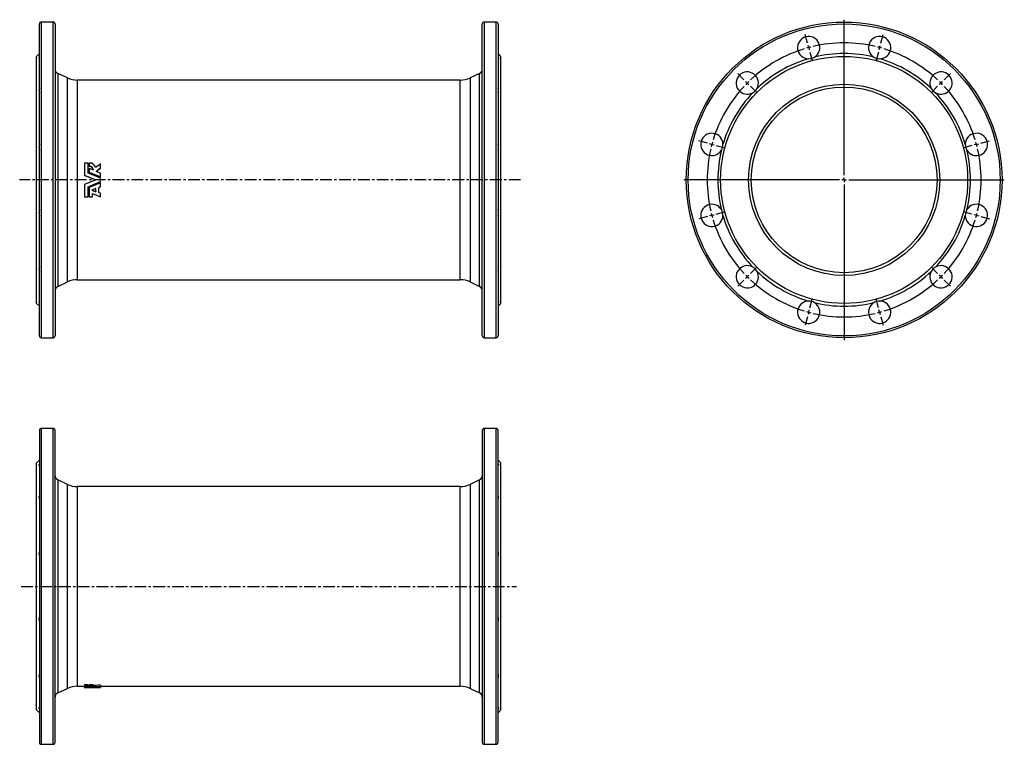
# Model space of a CAD drawing. Extents: x 65 to 1125, y 33 to 813.
import ezdxf

# ---------------------------------------------------------------- set-up
doc = ezdxf.new("R2010")
doc.units = 0
doc.linetypes.add('CENTERX2', pattern=[20.32, 12.7, -2.54, 2.54, -2.54])
doc.layers.get('0').update_dxf_attribs({"linetype": 'CONTINUOUS'})
doc.layers.add('FORMAT', color=7, linetype='CONTINUOUS')

# ---------------------------------------------------------------- blocks, each defined once
blk = doc.blocks.new('SW_CENTERMARKSYMBOL_0')
at = {"layer": 'FORMAT', "color": 0}
for p, q in [((0, 5), (0, 172.5)), ((-5, 0), (-172.5, 0)), ((0, 0), (-2.5, 0)), ((0, 0), (0, 2.5)), ((0, 0), (0, -2.5)), ((0, 0), (2.5, 0)), ((5, 0), (172.5, 0)), ((0, -5), (0, -172.5))]:
    blk.add_line(p, q, dxfattribs=at)
blk = doc.blocks.new('SW_CENTERMARKSYMBOL_1')
at = {"layer": 'FORMAT', "color": 0}
for p, q in [((0, 5), (0, 138.5)), ((-5, 0), (-138.5, 0)), ((0, 0), (-2.5, 0)), ((0, 0), (0, 2.5)), ((0, 0), (0, -2.5)), ((0, 0), (2.5, 0)), ((5, 0), (138.5, 0)), ((0, -5), (0, -138.5))]:
    blk.add_line(p, q, dxfattribs=at)
blk = doc.blocks.new('SW_CENTERMARKSYMBOL_2')
at = {"layer": 'FORMAT', "color": 0}
for p, q in [((-1.3, 4.8), (-3.8, 14)), ((77.6, 4.8), (80.1, 14)), ((0, 0), (-0.6, 2.4)), ((0, 0), (0.6, -2.4)), ((76.4, 0), (75.7, -2.4)), ((76.4, 0), (77, 2.4)), ((1.3, -4.8), (3.8, -14)), ((75.1, -4.8), (72.6, -14)), ((38.2, -137.5), (38.2, -12.2)), ((-69.7, -34.6), (-76.4, -27.9)), ((146, -34.6), (152.7, -27.9)), ((-66.1, -38.2), (-67.9, -36.4)), ((-66.1, -38.2), (-64.4, -39.9)), ((-62.6, -41.7), (-55.9, -48.4)), ((138.9, -41.7), (132.2, -48.4)), ((142.5, -38.2), (140.7, -39.9)), ((142.5, -38.2), (144.2, -36.4)), ((-109.1, -103), (-118.3, -100.5)), ((-104.3, -104.3), (-106.7, -103.7)), ((-104.3, -104.3), (-101.9, -104.9)), ((-99.5, -105.6), (-90.3, -108.1)), ((175.8, -105.6), (166.6, -108.1)), ((180.6, -104.3), (178.2, -104.9)), ((180.6, -104.3), (183.1, -103.7)), ((185.5, -103), (194.7, -100.5)), ((33.2, -142.5), (-92.1, -142.5)), ((38.2, -142.5), (35.7, -142.5)), ((38.2, -142.5), (38.2, -140)), ((38.2, -142.5), (38.2, -145)), ((38.2, -142.5), (40.7, -142.5)), ((38.2, -147.5), (38.2, -272.7)), ((43.2, -142.5), (168.4, -142.5)), ((-104.3, -180.6), (-101.9, -180)), ((-99.5, -179.4), (-90.3, -176.9)), ((175.8, -179.4), (166.6, -176.9)), ((180.6, -180.6), (178.2, -180)), ((-109.1, -181.9), (-118.3, -184.4)), ((-104.3, -180.6), (-106.7, -181.3)), ((180.6, -180.6), (183.1, -181.3)), ((185.5, -181.9), (194.7, -184.4)), ((-62.6, -243.2), (-55.9, -236.5)), ((138.9, -243.2), (132.2, -236.5)), ((-69.7, -250.3), (-76.4, -257)), ((-66.1, -246.8), (-67.9, -248.5)), ((-66.1, -246.8), (-64.4, -245)), ((142.5, -246.8), (140.7, -245)), ((142.5, -246.8), (144.2, -248.5)), ((146, -250.3), (152.7, -257)), ((1.3, -280.1), (3.8, -270.9)), ((75.1, -280.1), (72.6, -270.9)), ((0, -284.9), (-0.6, -287.4)), ((0, -284.9), (0.6, -282.5)), ((76.4, -284.9), (75.7, -282.5)), ((76.4, -284.9), (77, -287.4)), ((-1.3, -289.8), (-3.8, -299)), ((77.6, -289.8), (80.1, -299))]:
    blk.add_line(p, q, dxfattribs=at)
for start, end in [(105, 105.9711), (104.0289, 105), (76.9422, 103.0578), (75, 75.9711), (74.0289, 75), (106.9422, 133.0578), (46.9422, 73.0578), (136.9422, 163.0578), (135, 135.9711), (134.0289, 135), (45, 45.9711), (44.0289, 45), (16.9422, 43.0578), (165, 165.9711), (164.0289, 165), (15, 15.9711), (14.0289, 15), (166.9422, 193.0578), (346.9422, 13.0578), (194.0289, 195), (345, 345.9711), (195, 195.9711), (196.9422, 223.0578), (316.9422, 343.0578), (344.0289, 345), (224.0289, 225), (225, 225.9711), (226.9422, 253.0578), (286.9422, 313.0578), (314.0289, 315), (315, 315.9711), (254.0289, 255), (255, 255.9711), (256.9422, 283.0578), (284.0289, 285), (285, 285.9711)]:
    blk.add_arc((38.2, -142.5), 147.5, start, end, dxfattribs=at)

msp = doc.modelspace()

# ---------------------------------------------------------------- linework, layer by layer
at = {"color": 7, "linetype": 'CONTINUOUS'}
for p, q in [((86.2, 472.9), (86.2, 808.9)), ((101.2, 810.9), (88.2, 810.9)), ((103.2, 808.9), (103.2, 640.9)), ((563.2, 472.9), (563.2, 808.9)), ((578.2, 810.9), (565.2, 810.9)), ((580.2, 808.9), (580.2, 640.9)), ((86.2, 776.9), (83.2, 773.9)), ((583.2, 773.9), (580.2, 776.9)), ((83.2, 640.9), (83.2, 773.9)), ((583.2, 640.9), (583.2, 773.9)), ((116.4, 750.8), (106.1, 755.6)), ((560.3, 755.6), (550, 750.8)), ((539.5, 748.4), (127, 748.4)), ((138.6, 659.1), (135, 659.1)), ((138.6, 658.8), (138.6, 659.1)), ((143.4, 659.1), (139.9, 659.1)), ((139.9, 659.1), (139.9, 655.7)), ((143.4, 658.1), (143.4, 659.1)), ((143.4, 658.8), (143.4, 659.1)), ((143.4, 658.1), (143.4, 658.8)), ((144.4, 651.3), (139.9, 653.2)), ((139.9, 649.2), (139.9, 649.3)), ((147.3, 650.1), (152.1, 653.8)), ((152.1, 648.1), (147.3, 650.1)), ((147.4, 650.1), (152.1, 653.6)), ((152.1, 653.6), (152.1, 653.8)), ((152.1, 648), (152.1, 648.1)), ((83.2, 507.9), (83.2, 640.9)), ((103.2, 640.9), (103.2, 472.9)), ((135, 645.8), (135, 645.9)), ((152.1, 644.2), (152.1, 644.2)), ((152.1, 639.1), (152.1, 642.7)), ((580.2, 640.9), (580.2, 472.9)), ((583.2, 507.9), (583.2, 640.9)), ((135, 636), (135, 636)), ((139.9, 632.7), (139.9, 632.6)), ((147, 631.6), (142.7, 629.8)), ((142.7, 629.8), (147, 628.2)), ((142.9, 629.9), (147, 628.4)), ((143.4, 622.8), (143.4, 626.1)), ((143.4, 626.1), (152.1, 622.8)), ((147, 628.4), (147, 628.2)), ((150.3, 632.9), (152.1, 633.7)), ((152.1, 626.8), (150.3, 627.5)), ((152.1, 626.6), (150.3, 627.3)), ((152.1, 626.8), (152.1, 626.6)), ((135, 623), (135, 622.8)), ((135, 622.8), (138.6, 622.8)), ((139.9, 623), (139.9, 622.8)), ((139.9, 622.8), (143.4, 622.8)), ((106.1, 526.3), (116.4, 531.1)), ((127, 533.4), (539.5, 533.4)), ((550, 531.1), (560.3, 526.3)), ((83.2, 507.9), (86.2, 504.9)), ((580.2, 504.9), (583.2, 507.9)), ((88.2, 470.9), (101.2, 470.9)), ((565.2, 470.9), (578.2, 470.9)), ((86.2, 371.2), (86.2, 35.2)), ((101.2, 373.2), (88.2, 373.2)), ((103.2, 35.2), (103.2, 371.2)), ((563.2, 371.2), (563.2, 35.2)), ((578.2, 373.2), (565.2, 373.2)), ((580.2, 35.2), (580.2, 371.2)), ((86.2, 339.2), (83.2, 336.2)), ((83.2, 70.2), (83.2, 336.2)), ((583.2, 336.2), (580.2, 339.2)), ((583.2, 70.2), (583.2, 336.2)), ((116.4, 313), (106.1, 317.8)), ((539.5, 310.7), (127, 310.7)), ((560.3, 317.8), (550, 313)), ((127, 95.7), (135, 95.7)), ((138.6, 97.2), (135, 97.2)), ((135, 97.2), (135, 95.7)), ((135, 95.8), (135, 94.3)), ((138.6, 95.7), (135, 95.7)), ((135, 95.7), (135, 94.3)), ((138.6, 97.2), (138.6, 95.7)), ((139.9, 95.9), (138.6, 95.9)), ((143.4, 97.2), (139.9, 97.2)), ((139.9, 97.2), (139.9, 95.7)), ((139.9, 96.3), (139.9, 94.9)), ((139.9, 96), (139.9, 94.5)), ((143.4, 95.7), (139.9, 95.7)), ((139.9, 95.7), (139.9, 95.2)), ((143.4, 97.2), (143.4, 95.7)), ((143.4, 95.5), (143.4, 95.7)), ((146.7, 96.5), (146.7, 95)), ((152.1, 95.7), (539.5, 95.7)), ((106.1, 88.5), (116.4, 93.3)), ((144.4, 94.7), (139.9, 94.9)), ((147, 94.2), (152.1, 94.2)), ((147.3, 94.6), (152.1, 94.9)), ((152.1, 94.4), (147.3, 94.6)), ((152.1, 94.9), (152.1, 94.4)), ((152.1, 94.2), (152.1, 94.2)), ((152.1, 94.2), (152.1, 94.2)), ((550, 93.3), (560.3, 88.5)), ((83.2, 70.2), (86.2, 67.2)), ((580.2, 67.2), (583.2, 70.2)), ((88.2, 33.2), (101.2, 33.2)), ((565.2, 33.2), (578.2, 33.2))]:
    msp.add_line(p, q, dxfattribs=at)
at = {"color": 8, "linetype": 'CONTINUOUS'}
for p, q in [((88.2, 810.9), (88.2, 470.9)), ((101.2, 640.9), (101.2, 810.9)), ((565.2, 810.9), (565.2, 470.9)), ((578.2, 640.9), (578.2, 810.9)), ((106.1, 755.6), (106.1, 640.9)), ((560.3, 526.3), (560.3, 755.6)), ((116.4, 640.9), (116.4, 750.8)), ((127, 748.4), (127, 640.9)), ((539.5, 640.9), (539.5, 748.4)), ((550, 750.8), (550, 531.1)), ((101.2, 470.9), (101.2, 640.9)), ((106.1, 640.9), (106.1, 526.3)), ((116.4, 531.1), (116.4, 640.9)), ((127, 640.9), (127, 533.4)), ((539.5, 533.4), (539.5, 640.9)), ((578.2, 470.9), (578.2, 640.9)), ((88.2, 373.2), (88.2, 33.2)), ((101.2, 33.2), (101.2, 373.2)), ((565.2, 373.2), (565.2, 33.2)), ((578.2, 33.2), (578.2, 373.2)), ((106.1, 317.8), (106.1, 88.5)), ((116.4, 93.3), (116.4, 313)), ((127, 310.7), (127, 95.7)), ((539.5, 95.7), (539.5, 310.7)), ((550, 313), (550, 93.3)), ((560.3, 88.5), (560.3, 317.8))]:
    msp.add_line(p, q, dxfattribs=at)
at = {"color": 7, "linetype": 'CONTINUOUS', "flags": 128}
for points in [[(86.2, 773.1), (86.1, 772.8), (85.9, 772.5), (85.8, 772.2), (85.7, 771.9), (85.7, 771.8), (85.8, 771.6), (85.9, 771.5), (86, 771.4), (86.2, 771.4)], [(580.2, 773.1), (580.4, 772.8), (580.6, 772.5), (580.7, 772.2), (580.7, 771.9), (580.7, 771.8), (580.7, 771.6), (580.6, 771.5), (580.5, 771.4), (580.2, 771.4)], [(135, 659.1), (135, 655.8), (135, 652.5), (135, 649.2), (135, 645.9)], [(138.6, 648.3), (138.6, 651.9), (138.6, 655.5), (138.6, 659.1)], [(138.6, 648.3), (138.6, 651.8), (138.6, 655.3), (138.6, 658.8)], [(152.1, 658.2), (149.4, 656.2), (146.7, 654.1)], [(152.1, 653.8), (152.1, 656), (152.1, 658.2)], [(152.1, 658), (152.1, 658), (152.1, 658.1), (152.1, 658.2)], [(152.1, 653.6), (152.1, 655.8), (152.1, 658)], [(152.1, 642.7), (145.3, 645.5), (138.6, 648.3)], [(139.9, 655.4), (139.9, 655.5), (139.9, 655.5), (139.9, 655.7)], [(139.9, 653.2), (139.9, 651.2), (139.9, 649.3)], [(139.9, 649.3), (146, 646.8), (152.1, 644.2)], [(139.9, 649.2), (146, 646.7), (152.1, 644.2)], [(152.1, 644.2), (152.1, 646.2), (152.1, 648.1)], [(152.1, 644.2), (152.1, 646.1), (152.1, 648)], [(135, 645.9), (141, 643.4), (147, 640.9)], [(135, 645.8), (141, 643.4), (147, 640.9)], [(147, 640.9), (141, 638.4), (135, 636)], [(146.8, 640.8), (141, 638.5), (135, 636)], [(138.6, 633.5), (145.3, 636.3), (152.1, 639.1)], [(152.1, 637.6), (146, 635.1), (139.9, 632.6)], [(152.1, 637.6), (146, 635.2), (139.9, 632.7)], [(152.1, 633.7), (152.1, 635.7), (152.1, 637.6)], [(135, 636), (135, 632.7), (135, 629.3), (135, 626), (135, 622.8)], [(135, 636), (135, 632.8), (135, 629.5), (135, 626.2), (135, 623)], [(138.6, 622.8), (138.6, 626.3), (138.6, 629.9), (138.6, 633.5)], [(139.9, 632.7), (139.9, 629.4), (139.9, 626.2), (139.9, 623)], [(139.9, 632.6), (139.9, 629.3), (139.9, 626), (139.9, 622.8)], [(147, 628.2), (147, 629.9), (147, 631.6)], [(147, 628.4), (147, 630), (147, 631.6)], [(150.3, 627.3), (150.3, 630.1), (150.3, 632.9)], [(152.1, 622.8), (152.1, 624.7), (152.1, 626.6)], [(86.2, 510.4), (86.1, 510.4), (85.9, 510.4), (85.8, 510.3), (85.7, 510.2), (85.7, 510), (85.8, 509.8), (85.9, 509.5), (86, 509.2), (86.2, 508.7)], [(580.2, 510.4), (580.4, 510.4), (580.6, 510.4), (580.7, 510.3), (580.7, 510.2), (580.7, 510), (580.7, 509.8), (580.6, 509.5), (580.5, 509.2), (580.2, 508.7)], [(86.2, 335.3), (86.1, 335), (85.9, 334.7), (85.8, 334.4), (85.7, 334.2), (85.7, 334), (85.8, 333.8), (85.9, 333.7), (86, 333.7), (86.2, 333.6)], [(580.2, 335.3), (580.4, 335), (580.6, 334.7), (580.7, 334.4), (580.7, 334.2), (580.7, 334), (580.7, 333.8), (580.6, 333.7), (580.5, 333.7), (580.2, 333.6)], [(135, 97.2), (135, 96.7), (135, 96.3), (135, 96), (135, 95.8)], [(135, 95.7), (135, 95.2), (135, 94.8), (135, 94.5), (135, 94.3)], [(135, 94.3), (135, 94.5), (135, 94.8), (135, 95.2), (135, 95.7)], [(138.6, 94.4), (138.6, 94.7), (138.6, 95.1), (138.6, 95.7)], [(139.9, 97.2), (139.9, 96.9), (139.9, 96.6)], [(139.9, 96.6), (139.9, 96.3), (139.9, 95.9), (139.9, 95.2)], [(139.9, 96.3), (139.9, 96.1), (139.9, 96)], [(152.1, 97), (149.4, 96.7), (146.7, 96.5)], [(152.1, 95.5), (149.4, 95.2), (146.7, 95)], [(152.1, 97), (152.1, 96.7), (152.1, 96.3), (152.1, 95.5)], [(152.1, 94.9), (152.1, 95.2), (152.1, 95.5)], [(147, 94.2), (141, 94.2), (135, 94.3)], [(135, 94.3), (141, 94.2), (147, 94.2)], [(152.1, 94.2), (145.3, 94.3), (138.6, 94.4)], [(139.9, 94.9), (139.9, 94.7), (139.9, 94.5)], [(139.9, 94.5), (146, 94.3), (152.1, 94.2)], [(152.1, 94.2), (152.1, 94.3), (152.1, 94.4)], [(86.2, 72.7), (86.1, 72.7), (85.9, 72.6), (85.8, 72.5), (85.7, 72.4), (85.7, 72.2), (85.8, 72), (85.9, 71.8), (86, 71.5), (86.2, 71)], [(580.2, 72.7), (580.4, 72.7), (580.6, 72.6), (580.7, 72.5), (580.7, 72.4), (580.7, 72.2), (580.7, 72), (580.6, 71.8), (580.5, 71.5), (580.2, 71)]]:
    msp.add_lwpolyline(points, dxfattribs=at)
at = {"color": 7, "linetype": 'CONTINUOUS'}
for radius in [170, 133, 103, 100]:
    msp.add_circle((952.9, 640.9), radius, dxfattribs=at)
at = {"color": 8, "linetype": 'CONTINUOUS'}
msp.add_circle((952.9, 640.9), 168, dxfattribs=at)
at = {"color": 7, "linetype": 'CONTINUOUS'}
for centre, radius, start, end in [((88.2, 808.9), 2, 90, 180), ((101.2, 808.9), 2, 0, 90), ((565.2, 808.9), 2, 90, 180), ((578.2, 808.9), 2, 0, 90), ((914.7, 783.4), 12, 300.9186, 269.0814), ((991.1, 783.4), 12, 270.9186, 239.0814), ((952.9, 640.9), 136, 76.3867, 103.6133), ((952.9, 640.9), 136, 106.3867, 133.6133), ((914.7, 783.4), 12, 269.0832, 300.9168), ((991.1, 783.4), 12, 239.0831, 270.9169), ((952.9, 640.9), 136, 46.3867, 73.6133), ((108.2, 760.1), 5, 180, 245), ((558.2, 760.1), 5, 295, 0), ((848.6, 745.2), 12, 330.9186, 299.0814), ((1057.2, 745.2), 12, 240.9186, 209.0814), ((127, 773.4), 25, 245, 270), ((539.5, 773.4), 25, 270, 295), ((91.4, 737.1), 5.64, 155.6279, 204.3721), ((575.1, 737.1), 5.64, 335.6279, 24.3721), ((952.9, 640.9), 136, 136.3867, 163.6133), ((848.6, 745.2), 12, 299.0829, 330.9171), ((1057.2, 745.2), 12, 209.0829, 240.9171), ((952.9, 640.9), 136, 16.3867, 43.6133), ((810.4, 679.1), 12, 0.9186, 329.0814), ((1095.3, 679.1), 12, 210.9186, 179.0814), ((96.1, 676.1), 10.4, 162.1511, 197.8489), ((570.4, 676.1), 10.4, 342.1511, 17.8489), ((810.4, 679.1), 12, 329.0831, 0.9169), ((1095.4, 679.1), 12, 179.0832, 210.9168), ((952.9, 640.9), 136, 166.3867, 193.6133), ((952.9, 640.9), 136, 346.3867, 13.6133), ((141.4, 653), 5.4, 11.7857, 69.0461), ((139.9, 651.2), 4.46, 1.7183, 89.9207), ((140, 651), 4.41, 3.816, 90.4604), ((125.9, 637.6), 26.3, 359.9689, 0.0685), ((96.1, 605.7), 10.3, 162.1077, 197.8923), ((570.4, 605.7), 10.3, 342.1077, 17.8923), ((810.4, 602.7), 12, 30.9186, 359.0814), ((810.4, 602.7), 12, 359.0832, 30.9168), ((1095.4, 602.7), 12, 149.0831, 180.9169), ((1095.3, 602.7), 12, 180.9186, 149.0814), ((952.9, 640.9), 136, 196.3867, 223.6133), ((952.9, 640.9), 136, 316.3867, 343.6133), ((91.3, 544.8), 5.59, 155.4116, 204.5884), ((575.1, 544.8), 5.59, 335.4116, 24.5884), ((848.6, 536.6), 12, 60.9186, 29.0814), ((848.6, 536.6), 12, 29.0829, 60.9171), ((952.9, 640.9), 136, 226.3867, 253.6133), ((952.9, 640.9), 136, 286.3867, 313.6133), ((1057.2, 536.6), 12, 150.9186, 119.0814), ((1057.2, 536.6), 12, 119.0829, 150.9171), ((127, 508.4), 25, 90, 115), ((539.5, 508.4), 25, 65, 90), ((108.2, 521.7), 5, 115, 180), ((558.2, 521.7), 5, 0, 65), ((914.7, 498.4), 12, 90.9186, 59.0814), ((914.7, 498.4), 12, 59.0831, 90.9169), ((991.1, 498.4), 12, 120.9186, 89.0814), ((991.1, 498.4), 12, 89.0832, 120.9168), ((952.9, 640.9), 136, 256.3867, 283.6133), ((88.2, 472.9), 2, 180, 270), ((101.2, 472.9), 2, 270, 0), ((565.2, 472.9), 2, 180, 270), ((578.2, 472.9), 2, 270, 0), ((88.2, 371.2), 2, 90, 180), ((101.2, 371.2), 2, 0, 90), ((565.2, 371.2), 2, 90, 180), ((578.2, 371.2), 2, 0, 90), ((108.2, 322.3), 5, 180, 245), ((558.2, 322.3), 5, 295, 0), ((127, 335.7), 25, 245, 270), ((539.5, 335.7), 25, 270, 295), ((91.4, 299.3), 5.64, 155.6279, 204.3721), ((575.1, 299.3), 5.64, 335.6279, 24.3721), ((96.1, 238.4), 10.4, 162.1511, 197.8489), ((570.4, 238.4), 10.4, 342.1511, 17.8489), ((96.1, 168), 10.3, 162.1077, 197.8923), ((570.4, 168), 10.3, 342.1077, 17.8923), ((91.3, 107), 5.59, 155.4116, 204.5884), ((575.1, 107), 5.59, 335.4116, 24.5884), ((127, 70.7), 25, 90, 115), ((143.3, 86.1), 10.9, 71.812, 89.6968), ((143.3, 84.6), 10.9, 71.648, 89.6073), ((539.5, 70.7), 25, 65, 90), ((108.2, 84), 5, 115, 180), ((140.9, 84), 11.2, 72.0414, 95.0861), ((558.2, 84), 5, 0, 65), ((88.2, 35.2), 2, 180, 270), ((101.2, 35.2), 2, 270, 0), ((565.2, 35.2), 2, 180, 270), ((578.2, 35.2), 2, 270, 0)]:
    msp.add_arc(centre, radius, start, end, dxfattribs=at)
at = {"layer": 'FORMAT', "linetype": 'CENTERX2'}
for p, q in [((604.5, 640.9), (65, 640.9)), ((66.6, 203.2), (599.9, 203.2))]:
    msp.add_line(p, q, dxfattribs=at)

# ---------------------------------------------------------------- block references
at = {"layer": 'FORMAT'}
for name, p in [('SW_CENTERMARKSYMBOL_0', (952.9, 640.9)), ('SW_CENTERMARKSYMBOL_2', (914.7, 783.4)), ('SW_CENTERMARKSYMBOL_1', (952.9, 640.9))]:
    msp.add_blockref(name, p, dxfattribs=at)

doc.saveas('drawing.dxf')
